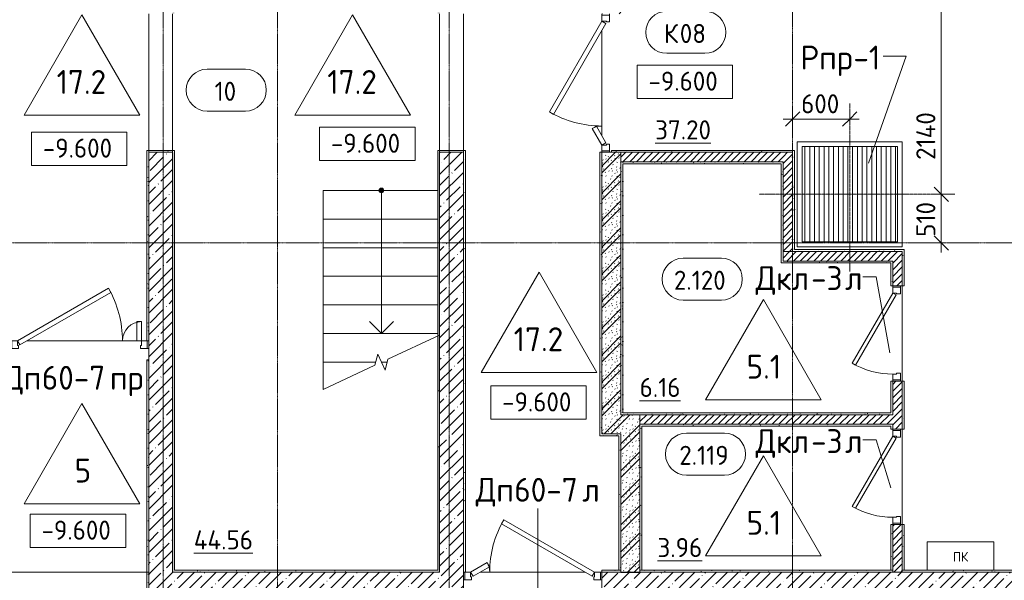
# Model space of a CAD drawing. Header units: millimetres. Extents: x 94064 to 156999, y -10965 to 64097.
# Tile 11 of 40: x 116817 to 127140, y 8165 to 14039. Entities that reach past the tile are written whole.
import ezdxf

# ---------------------------------------------------------------- set-up
doc = ezdxf.new("R2010")
doc.units = ezdxf.units.MM
for name, pattern in [('3_ Штрих_ 1 х 1 мм', [2, 1, -1]), ('4_ Штрихпунктир_ 10 х 2 мм', [14, 10, -2, 0, -2]), ('4_ Штрихпунктир_ 5 х 2 мм', [9, 5, -2, 0, -2]), ('Штриховая', [5, 3, -2])]:
    doc.linetypes.add(name, pattern=pattern)
for name, color, linetype, lineweight in [('A-ANNO-DIMS', 7, 'Continuous', 5), ('A-ANNO-DIMS-100', 7, 'Continuous', 5), ('A-ANNO-NOTE', 7, 'Continuous', 5), ('A-AREA-IDEN', 7, 'Continuous', 5), ('A-DETL', 7, 'Continuous', 25), ('A-DETL-GENF', 7, 'Continuous', 13), ('A-DOOR', 7, 'Continuous', 13), ('A-DOOR-FRAM', 7, 'Continuous', 13), ('A-DOOR-IDEN', 7, 'Continuous', 5), ('A-DOOR-OPNG', 7, 'Continuous', 13), ('A-FLOR', 7, 'Continuous', 13), ('A-FLOR-IDEN', 7, 'Continuous', 5), ('A-WALL', 7, 'Continuous', 13), ('A-WALL-PATT', 7, 'Continuous', 13), ('G-ANNO-DIMS', 7, 'Continuous', 5), ('I-WALL', 7, 'Continuous', 13), ('M-EQPM', 7, 'Continuous', 13), ('M-EQPM-IDEN', 7, 'Continuous', 5), ('S-GRID', 7, 'Continuous', 5), ('S-STRS', 7, 'Continuous', 13), ('S-STRS-ANNO', 7, 'Continuous', 5), ('S-STRS-MBND', 7, 'Continuous', 13)]:
    doc.layers.add(name, color=color, linetype=linetype, lineweight=lineweight)
doc.styles.add('GOST Common', font='GOST_Common.ttf', dxfattribs={"height": 100})
doc.styles.add('GOST Common_2', font='GOST_Common.ttf', dxfattribs={"height": 200})
doc.styles.add('GOST Common_3', font='GOST_Common.ttf', dxfattribs={"height": 250})
doc.dimstyles.new('2_мм', dxfattribs={"dimscale": 304.8, "dimtxt": 201.142999, "dimasz": 0.492126, "dimexe": 0.328084, "dimexo": 0.492126, "dimgap": 0, "dimtad": 1, "dimdec": 0, "dimdsep": 46, "dimtxsty": 'GOST Common_2', "dimblk1": 'OBLIQUE', "dimblk2": 'OBLIQUE', "dimsah": 1, "dimcen": 0.09, "dimdle": 0.328084, "dimadec": 5, "dimazin": 2, "dimtfac": 1, "dimtdec": 4, "dimtix": 1, "dimtmove": 0, "dimatfit": 3, "dimfxl": 1, "dimtvp": 1, "dimtolj": 1, "dimtzin": 0, "dimarcsym": 2})
doc.dimstyles.new('2_мм_1', dxfattribs={"dimscale": 304.8, "dimtxt": 201.142999, "dimasz": 0.492126, "dimexe": 0.328084, "dimexo": 0.492126, "dimgap": 0, "dimtad": 1, "dimdec": 0, "dimdsep": 46, "dimtxsty": 'GOST Common_2', "dimblk1": 'OBLIQUE', "dimblk2": 'OBLIQUE', "dimsah": 1, "dimcen": 0.09, "dimdle": 0.328084, "dimadec": 5, "dimazin": 2, "dimtfac": 1, "dimtdec": 4, "dimtix": 1, "dimtmove": 1, "dimatfit": 3, "dimfxl": 1, "dimtvp": 1, "dimtolj": 1, "dimtzin": 0, "dimarcsym": 2})
pattern_1 = [(0, (0, 0), (203.2, 50.8), [3.353, -149.047, 3.353, -149.047, -812.8]), (0, (0, 0), (203.2, 50.8), [-304.8, 3.353, -301.447, 3.353, -149.047, -355.6]), (0, (0, 0), (203.2, 50.8), [-762, 3.353, -98.247, 3.353, -250.647]), (120, (76.2, 25.4), (-145.59409, 150.576362), [3.353, -149.047, 3.353, -149.047, -812.8]), (120, (76.2, 25.4), (-145.59409, 150.576362), [-304.8, 3.353, -301.447, 3.353, -149.047, -355.6]), (120, (76.2, 25.4), (-145.59409, 150.576362), [-762, 3.353, -98.247, 3.353, -250.647]), (240, (101.6, 127), (-57.60591, -201.376362), [3.353, -149.047, 3.353, -149.047, -812.8]), (240, (101.6, 127), (-57.60591, -201.376362), [-304.8, 3.353, -301.447, 3.353, -149.047, -355.6]), (240, (101.6, 127), (-57.60591, -201.376362), [-762, 3.353, -98.247, 3.353, -250.647])]
pattern_2 = [(135, (150.28, 188.64), (-282.8427, 3e-14), [5, -395]), (135, (174.9, 237.36), (-282.8427, 3e-14), [5, -395]), (135, (211.96, 236.53), (-282.8427, 3e-14), [5, -395]), (135, (114.96, 223.96), (-282.8427, 3e-14), [5, -395]), (135, (77.54, 223.96), (-282.8427, 3e-14), [5, -395]), (135, (57.44, 184.52), (-282.8427, 3e-14), [5, -395]), (135, (66.21, 142.9), (-282.8427, 3e-14), [5, -395]), (135, (107.33, 161), (-282.8427, 3e-14), [5, -395]), (135, (99.08, 130.94), (-282.8427, 3e-14), [5, -395]), (135, (22.6, 136.46), (-282.8427, 3e-14), [5, -395]), (135, (21.16, 168.08), (-282.8427, 3e-14), [5, -395]), (135, (46.13, 96.12), (-282.8427, 3e-14), [5, -395]), (135, (3.54, 74.6), (-282.8427, 3e-14), [5, -395]), (135, (40.3, 47.56), (-282.8427, 3e-14), [5, -395]), (135, (39.77, 18.47), (-282.8427, 3e-14), [5, -395]), (135, (76.94, 37.28), (-282.8427, 3e-14), [5, -395]), (135, (114.18, 62.4), (-282.8427, 3e-14), [5, -395]), (135, (139.87, 90.2), (-282.8427, 3e-14), [5, -395]), (135, (141.44, 15.82), (-282.8427, 3e-14), [5, -395]), (135, (188.69, 26.73), (-282.8427, 3e-14), [5, -395]), (135, (176.14, 51.36), (-282.8427, 3e-14), [5, -395]), (135, (177.03, 0), (-282.8427, 3e-14), [5, -395]), (135, (276.61, 8.22), (-282.8427, 3e-14), [5, -395]), (135, (271.19, 31.72), (-282.8427, 3e-14), [5, -395]), (135, (268.29, 119.65), (-282.8427, 3e-14), [5, -395]), (135, (237.92, 101.95), (-282.8427, 3e-14), [5, -395]), (135, (237.92, 158.27), (-282.8427, 3e-14), [5, -395]), (135, (260.4, 204.35), (-282.8427, 3e-14), [5, -395]), (135, (275.54, 235.4), (-282.8427, 3e-14), [5, -395]), (135, (117.62, 268.96), (-282.8427, 3e-14), [5, -395]), (135, (203.62, 273.83), (-282.8427, 3e-14), [5, -395]), (135, (47.24, 279.3), (-282.8427, 3e-14), [5, -395]), (135, (23.2, 266.16), (-282.8427, 3e-14), [5, -395]), (135, (42.78, 232.52), (-282.8427, 3e-14), [5, -395]), (135, (177.76, 90.57), (-282.8427, 3e-14), [5, -395]), (135, (181.12, 121.8), (-282.8427, 3e-14), [5, -395]), (135, (206.73, 172.06), (-282.8427, 3e-14), [5, -395]), (135, (143.14, 136.62), (-282.8427, 3e-14), [5, -395]), (135, (211.51, 131.86), (-282.8427, 3e-14), [5, -395]), (135, (81.47, 95.1), (-282.8427, 3e-14), [5, -395]), (135, (235.13, 60.46), (-282.8427, 3e-14), [5, -395]), (135, (242.24, 4.89), (-282.8427, 3e-14), [5, -395]), (45, (0, 106.07), (-282.8427, 0), []), (45, (106.07, 0), (-282.8427, 0), []), (45, (176.78, 0), (-282.8427, 0), []), (45, (0, 176.78), (-282.8427, 0), [])]
pattern_3 = [(45, (0, 0), (-35.35534, 35.35534), [])]
pattern_4 = [(45, (0, 0), (-114.04925, 114.04925), []), (45, (114.05, 0), (-114.04925, 114.04925), [201.612, -40.322, 3.353, -36.97])]

# ---------------------------------------------------------------- blocks, each defined once
blk = doc.blocks.new('Наметкина 10_РД_АР_П_Отделка_R21_rvt-1--02_Подвал_МП_часть Г')
at = {"layer": 'A-WALL-PATT', "lineweight": 5}
h = blk.add_hatch(dxfattribs=at)
h.set_pattern_fill('FP_5', color=256, style=0, pattern_type=2)
h.set_pattern_definition(pattern_1)
h.paths.add_polyline_path([(118170, 10675), (118170, 12650), (118150, 12650), (118150, 10675), (118155, 10675)])
h.paths.add_polyline_path([(118170, 14100), (118170, 14450), (118150, 14450), (118150, 14100)])
h = blk.add_hatch(dxfattribs=at)
h.set_pattern_fill('FP_5', color=256, style=0, pattern_type=2)
h.set_pattern_definition(pattern_1)
h.paths.add_polyline_path([(118440, 8250), (118440, 12650), (118420, 12650), (118420, 8250)])
h.paths.add_polyline_path([(118420, 14100), (118440, 14100), (118440, 14200), (118420, 14200)])
h = blk.add_hatch(dxfattribs=at)
h.set_pattern_fill('FP_5', color=256, style=0, pattern_type=2)
h.set_pattern_definition(pattern_1)
h.paths.add_polyline_path([(121200, 8250), (121220, 8250), (121220, 9564), (121200, 9564), (121200, 8270)])
h.paths.add_polyline_path([(121200, 10150), (121220, 10150), (121220, 12650), (121200, 12650), (121200, 12432)])
h.paths.add_polyline_path([(121220, 14100), (121220, 14180), (121200, 14180), (121200, 14100)])
h = blk.add_hatch(dxfattribs=at)
h.set_pattern_fill('FP_5', color=256, style=0, pattern_type=2)
h.set_pattern_definition(pattern_1)
h.paths.add_polyline_path([(122900, 9680), (122920, 9680), (122920, 12650), (122900, 12650), (122900, 10369)])
h.paths.add_polyline_path([(122920, 14100), (122920, 14200), (122900, 14200), (122900, 14100)])
h = blk.add_hatch(dxfattribs=at)
h.set_pattern_fill('FP_5', color=256, style=0, pattern_type=2)
h.set_pattern_definition(pattern_1)
h.paths.add_polyline_path([(118420, 12650), (118440, 12650), (118440, 12670), (118150, 12670), (118150, 12650), (118170, 12650)])
h = blk.add_hatch(dxfattribs=at)
h.set_pattern_fill('FP_5', color=256, style=0, pattern_type=2)
h.set_pattern_definition(pattern_1)
h.paths.add_polyline_path([(121470, 12650), (121490, 12650), (121490, 12670), (121200, 12670), (121200, 12650), (121220, 12650)])
h = blk.add_hatch(dxfattribs=at)
h.set_pattern_fill('FP_5', color=256, style=0, pattern_type=2)
h.set_pattern_definition(pattern_1)
h.paths.add_polyline_path([(121485, 8250), (121490, 8250), (121490, 12650), (121470, 12650), (121470, 8250)])
h = blk.add_hatch(dxfattribs=at)
h.set_pattern_fill('FP_5', color=256, style=0, pattern_type=2)
h.set_pattern_definition(pattern_1)
h.paths.add_polyline_path([(124920, 12650), (124940, 12650), (124940, 12670), (123020, 12670), (123020, 12650), (124464, 12650)])
h = blk.add_hatch(dxfattribs=at)
h.set_pattern_fill('FP_5', color=256, style=0, pattern_type=2)
h.set_pattern_definition(pattern_1)
h.paths.add_polyline_path([(124940, 11610), (124940, 12650), (124920, 12650), (124920, 11610)])
h = blk.add_hatch(dxfattribs=at)
h.set_pattern_fill('FP_5', color=256, style=0, pattern_type=2)
h.set_pattern_definition(pattern_1)
h.paths.add_polyline_path([(123120, 9900), (123140, 9900), (123140, 12550), (123120, 12550), (123120, 10369)])
h = blk.add_hatch(dxfattribs=at)
h.set_pattern_fill('FP_5', color=256, style=0, pattern_type=2)
h.set_pattern_definition(pattern_1)
h.paths.add_polyline_path([(124800, 12530), (124820, 12530), (124820, 12550), (123140, 12550), (123140, 12530), (124464, 12530)])
h = blk.add_hatch(dxfattribs=at)
h.set_pattern_fill('FP_5', color=256, style=0, pattern_type=2)
h.set_pattern_definition(pattern_1)
h.paths.add_polyline_path([(124820, 11510), (124820, 12530), (124800, 12530), (124800, 11510)])
h = blk.add_hatch(dxfattribs=at)
h.set_pattern_fill('FP_5', color=256, style=0, pattern_type=2)
h.set_pattern_definition(pattern_1)
h.paths.add_polyline_path([(126070, 11610), (126070, 11630), (124940, 11630), (124940, 11610)])
h = blk.add_hatch(dxfattribs=at)
h.set_pattern_fill('FP_5', color=256, style=0, pattern_type=2)
h.set_pattern_definition(pattern_1)
h.paths.add_polyline_path([(126090, 8270), (126090, 8750), (126070, 8750), (126070, 8270)])
h.paths.add_polyline_path([(126070, 9750), (126090, 9750), (126090, 10250), (126070, 10250)])
h.paths.add_polyline_path([(126070, 11250), (126090, 11250), (126090, 11630), (126070, 11630), (126070, 11610)])
h = blk.add_hatch(dxfattribs=at)
h.set_pattern_fill('FP_5', color=256, style=0, pattern_type=2)
h.set_pattern_definition(pattern_1)
h.paths.add_polyline_path([(125950, 11490), (125950, 11510), (124800, 11510), (124800, 11490)])
h = blk.add_hatch(dxfattribs=at)
h.set_pattern_fill('FP_5', color=256, style=0, pattern_type=2)
h.set_pattern_definition(pattern_1)
h.paths.add_polyline_path([(125970, 9900), (125970, 10250), (125950, 10250), (125950, 9900)])
h.paths.add_polyline_path([(125970, 11250), (125970, 11510), (125950, 11510), (125950, 11250)])
h = blk.add_hatch(dxfattribs=at)
h.set_pattern_fill('FP_5', color=256, style=0, pattern_type=2)
h.set_pattern_definition(pattern_1)
h.paths.add_polyline_path([(118170, 8250), (118170, 10475), (118150, 10475), (118150, 8250)])
h = blk.add_hatch(dxfattribs=at)
h.set_pattern_fill('FP_5', color=256, style=0, pattern_type=2)
h.set_pattern_definition(pattern_1)
h.paths.add_polyline_path([(125950, 9900), (125950, 9920), (123140, 9920), (123140, 9900), (124464, 9900)])
h = blk.add_hatch(dxfattribs=at)
h.set_pattern_fill('FP_5', color=256, style=0, pattern_type=2)
h.set_pattern_definition(pattern_1)
h.paths.add_polyline_path([(125950, 9780), (125970, 9780), (125970, 9800), (123320, 9800), (123320, 9780), (124464, 9780)])
h = blk.add_hatch(dxfattribs=at)
h.set_pattern_fill('FP_5', color=256, style=0, pattern_type=2)
h.set_pattern_definition(pattern_1)
h.paths.add_polyline_path([(123340, 8270), (123340, 9780), (123320, 9780), (123320, 8270)])
h = blk.add_hatch(dxfattribs=at)
h.set_pattern_fill('FP_5', color=256, style=0, pattern_type=2)
h.set_pattern_definition(pattern_1)
h.paths.add_polyline_path([(125970, 8270), (125970, 8750), (125950, 8750), (125950, 8270)])
h.paths.add_polyline_path([(125950, 9750), (125970, 9750), (125970, 9780), (125950, 9780)])
h = blk.add_hatch(dxfattribs=at)
h.set_pattern_fill('FP_5', color=256, style=0, pattern_type=2)
h.set_pattern_definition(pattern_1)
h.paths.add_polyline_path([(123100, 9680), (123100, 9700), (122920, 9700), (122920, 9680)])
h = blk.add_hatch(dxfattribs=at)
h.set_pattern_fill('FP_5', color=256, style=0, pattern_type=2)
h.set_pattern_definition(pattern_1)
h.paths.add_polyline_path([(123100, 8270), (123120, 8270), (123120, 9700), (123100, 9700), (123100, 8305)])
h = blk.add_hatch(dxfattribs=at)
h.set_pattern_fill('FP_5', color=256, style=0, pattern_type=2)
h.set_pattern_definition(pattern_1)
h.paths.add_polyline_path([(121200, 8250), (121200, 8270), (118440, 8270), (118440, 8250), (121140, 8250)])
h = blk.add_hatch(dxfattribs=at)
h.set_pattern_fill('FP_5', color=256, style=0, pattern_type=2)
h.set_pattern_definition(pattern_1)
h.paths.add_polyline_path([(123120, 8250), (123120, 8270), (122920, 8270), (122920, 8250)])
h = blk.add_hatch(dxfattribs=at)
h.set_pattern_fill('FP_5', color=256, style=0, pattern_type=2)
h.set_pattern_definition(pattern_1)
h.paths.add_polyline_path([(125970, 8250), (125970, 8270), (123320, 8270), (123320, 8250), (124464, 8250)])
h = blk.add_hatch(dxfattribs=at)
h.set_pattern_fill('FP_5', color=256, style=0, pattern_type=2)
h.set_pattern_definition(pattern_1)
h.paths.add_polyline_path([(127270, 8250), (127270, 8270), (126070, 8270), (126070, 8250), (126126, 8250)])
h = blk.add_hatch(dxfattribs=at)
h.set_pattern_fill('FP_5', color=256, style=0, pattern_type=2)
h.set_pattern_definition(pattern_1)
h.paths.add_polyline_path([(118170, 7850), (118170, 8250), (118150, 8250), (118150, 7850)])
at = {"layer": 'A-WALL'}
for p, q in [((118440, 12670), (118150, 12670)), ((118150, 12670), (118150, 12650)), ((118150, 12650), (118150, 10675)), ((118170, 10675), (118170, 12650)), ((118170, 12650), (118420, 12650)), ((118420, 12650), (118420, 8250)), ((118440, 12650), (118440, 12670)), ((118440, 8270), (118440, 12650)), ((121490, 12670), (121200, 12670)), ((121200, 12670), (121200, 12650)), ((121200, 12650), (121200, 10150)), ((121220, 10150), (121220, 12650)), ((121220, 12650), (121470, 12650)), ((121470, 12650), (121470, 8250)), ((121490, 12650), (121490, 12670)), ((121490, 8250), (121490, 12650)), ((122920, 12650), (122900, 12650)), ((122900, 12650), (122900, 9680)), ((122920, 9700), (122920, 12650)), ((124940, 12670), (123020, 12670)), ((123020, 12670), (123020, 12650)), ((123020, 12650), (124920, 12650)), ((124920, 12650), (124920, 11610)), ((124940, 12650), (124940, 12670)), ((124940, 11630), (124940, 12650)), ((123120, 12550), (123120, 9900)), ((123140, 12550), (123120, 12550)), ((124820, 12550), (123140, 12550)), ((123140, 12530), (124800, 12530)), ((123140, 9920), (123140, 12530)), ((124800, 12530), (124800, 11510)), ((124820, 12530), (124820, 12550)), ((124820, 11510), (124820, 12530)), ((124920, 11610), (124940, 11610)), ((126070, 11630), (124940, 11630)), ((124940, 11610), (126070, 11610)), ((126090, 11630), (126070, 11630)), ((126070, 11610), (126070, 11250)), ((126090, 11250), (126090, 11630)), ((124800, 11510), (124800, 11490)), ((124800, 11490), (125950, 11490)), ((125950, 11510), (124820, 11510)), ((125970, 11510), (125950, 11510)), ((125950, 11490), (125950, 11250)), ((125970, 11250), (125970, 11510)), ((125950, 11250), (125970, 11250)), ((126070, 11250), (126090, 11250)), ((118155, 10675), (118170, 10675)), ((118170, 10475), (118150, 10475)), ((118150, 10475), (118150, 8250)), ((118170, 8250), (118170, 10475)), ((125970, 10250), (125950, 10250)), ((125950, 10250), (125950, 9920)), ((125970, 9900), (125970, 10250)), ((126070, 10250), (126070, 9750)), ((126090, 10250), (126070, 10250)), ((126090, 9750), (126090, 10250)), ((121200, 10150), (121220, 10150)), ((121200, 9564), (121200, 10150)), ((125950, 9920), (123140, 9920)), ((123120, 9900), (123140, 9900)), ((123140, 9900), (125950, 9900)), ((125950, 9900), (125970, 9900)), ((125970, 9800), (123320, 9800)), ((123320, 9800), (123320, 9780)), ((123320, 9780), (123320, 8270)), ((123340, 9780), (125950, 9780)), ((123340, 8270), (123340, 9780)), ((125950, 9780), (125950, 9750)), ((125950, 9750), (125970, 9750)), ((125970, 9780), (125970, 9800)), ((125970, 9750), (125970, 9780)), ((126070, 9750), (126090, 9750)), ((122900, 9680), (122920, 9680)), ((123100, 9700), (122920, 9700)), ((122920, 9680), (123100, 9680)), ((123120, 9700), (123100, 9700)), ((123100, 9680), (123100, 8270)), ((123120, 8270), (123120, 9700)), ((121220, 9564), (121200, 9564)), ((121200, 9564), (121200, 8270)), ((121220, 8250), (121220, 9564)), ((125970, 8750), (125950, 8750)), ((125950, 8750), (125950, 8270)), ((125970, 8270), (125970, 8750)), ((126070, 8750), (126070, 8270)), ((126090, 8750), (126070, 8750)), ((126090, 8270), (126090, 8750)), ((121200, 8270), (118440, 8270)), ((123120, 8270), (122920, 8270)), ((122920, 8270), (122920, 8250)), ((123100, 8270), (123120, 8270)), ((123120, 8250), (123120, 8270)), ((125970, 8270), (123320, 8270)), ((123320, 8270), (123320, 8250)), ((123320, 8270), (123340, 8270)), ((125950, 8270), (125970, 8270)), ((125970, 8250), (125970, 8270)), ((126070, 8270), (126090, 8270)), ((127270, 8270), (126070, 8270)), ((126070, 8270), (126070, 8250)), ((118150, 8250), (118150, 7850)), ((118170, 7850), (118170, 8250)), ((118420, 8250), (118440, 8250)), ((118440, 8250), (121200, 8250)), ((121200, 8250), (121220, 8250)), ((121470, 8250), (121485, 8250)), ((122920, 8250), (123120, 8250)), ((123320, 8250), (125970, 8250)), ((126070, 8250), (127270, 8250))]:
    blk.add_line(p, q, dxfattribs=at)
blk = doc.blocks.new('АР_Дверь однопольная - 1000х2100h_850__Кладовая-4711580--02_Подвал_МП_часть Г')
at = {"layer": 'A-DOOR'}
for p, q in [((-311, 475), (-331, 440)), ((-331, 440), (405, 15)), ((425, 50), (-311, 475)), ((405, 15), (425, 50))]:
    blk.add_line(p, q, dxfattribs=at)
at = {"layer": 'A-DOOR', "lineweight": 5}
blk.add_arc((425, 50), 850, 150, 180, dxfattribs=at)
at = {"layer": 'A-DOOR-FRAM'}
for p, q in [((-485, 50), (-500, 50)), ((-425, 50), (-485, 50)), ((-485, 50), (-485, -30)), ((-425, 10), (-425, 50)), ((-415, 10), (-425, 10)), ((-415, -30), (-415, 10)), ((425, 10), (415, 10)), ((415, 10), (415, -30)), ((485, 50), (425, 50)), ((425, 50), (425, 10)), ((485, -30), (485, 50)), ((485, 50), (500, 50)), ((-485, -30), (-500, -30)), ((-485, -30), (-415, -30)), ((415, -30), (485, -30)), ((485, -30), (500, -30))]:
    blk.add_line(p, q, dxfattribs=at)
blk = doc.blocks.new('АР_Дверь двупольная - 1450х2100h_1100_200__ЛК-5951707--02_Подвал_МП_часть Г')
at = {"layer": 'A-DOOR'}
for p, q in [((-303, 650), (-328, 607)), ((650, 100), (-303, 650)), ((-328, 607), (625, 57)), ((-650, 100), (-477, 200)), ((-452, 157), (-625, 57)), ((-477, 200), (-452, 157)), ((-625, 57), (-650, 100)), ((625, 57), (650, 100))]:
    blk.add_line(p, q, dxfattribs=at)
at = {"layer": 'A-DOOR', "lineweight": 5}
for centre, radius, start, end in [((650, 100), 1100, 150, 180), ((-650, 100), 200, 0, 30)]:
    blk.add_arc(centre, radius, start, end, dxfattribs=at)
at = {"layer": 'A-DOOR-FRAM'}
for p, q in [((-710, 100), (-725, 100)), ((-710, 20), (-725, 20)), ((-710, 100), (-650, 100)), ((-710, 20), (-710, 100)), ((-640, 20), (-710, 20)), ((-650, 100), (-650, 50)), ((-650, 50), (-640, 50)), ((-640, 50), (-640, 20)), ((650, 50), (640, 50)), ((640, 50), (640, 20)), ((640, 20), (710, 20)), ((710, 100), (650, 100)), ((650, 100), (650, 50)), ((710, 20), (710, 100)), ((710, 100), (725, 100)), ((710, 20), (725, 20))]:
    blk.add_line(p, q, dxfattribs=at)
blk = doc.blocks.new('АР_Дверь двупольная - 1450х2100h_1100_200__ЛК-5968412--02_Подвал_МП_часть Г')
at = {"layer": 'A-DOOR'}
for p, q in [((-650, 100), (303, 650)), ((303, 650), (328, 607)), ((328, 607), (-625, 57)), ((650, 300), (600, 300)), ((600, 300), (600, 100)), ((650, 100), (650, 300)), ((-625, 57), (-650, 100)), ((600, 100), (650, 100))]:
    blk.add_line(p, q, dxfattribs=at)
at = {"layer": 'A-DOOR', "lineweight": 5}
for centre, radius, start, end in [((-650, 100), 1100, 0, 30), ((650, 100), 200, 90, 180)]:
    blk.add_arc(centre, radius, start, end, dxfattribs=at)
at = {"layer": 'A-DOOR-FRAM'}
for p, q in [((-710, 100), (-725, 100)), ((-710, 20), (-725, 20)), ((-710, 100), (-650, 100)), ((-710, 20), (-710, 100)), ((-640, 20), (-710, 20)), ((-650, 100), (-650, 50)), ((-650, 50), (-640, 50)), ((-640, 50), (-640, 20)), ((650, 50), (640, 50)), ((640, 50), (640, 20)), ((640, 20), (710, 20)), ((710, 100), (650, 100)), ((650, 100), (650, 50)), ((710, 20), (710, 100)), ((710, 100), (725, 100)), ((710, 20), (725, 20))]:
    blk.add_line(p, q, dxfattribs=at)
blk = doc.blocks.new('КР-Проем - Настраиваемый-3515713--02_Подвал_МП_часть Г')
at = {"layer": 'A-DOOR-OPNG'}
for p, q in [((-725, 125), (725, 125)), ((-725, -125), (725, -125))]:
    blk.add_line(p, q, dxfattribs=at)
blk = doc.blocks.new('КР-Проем - Настраиваемый-4414965--02_Подвал_МП_часть Г')
at = {"layer": 'A-DOOR-OPNG'}
for p, q in [((-775, 200), (775, 200)), ((-775, -200), (775, -200))]:
    blk.add_line(p, q, dxfattribs=at)
blk = doc.blocks.new('АР_Приямок - ПР-1_1100х1100 х50-2425824--02_Подвал_МП_часть Г')
at = {"layer": 'M-EQPM', "lineweight": 5}
h = blk.add_hatch(dxfattribs=at)
h.set_pattern_fill('FP_4', color=256, style=0, pattern_type=2)
h.set_pattern_definition([(90, (0, 0), (-50, 3e-15), [])])
h.paths.add_polyline_path([(50, -500), (1050, -500), (1050, 500), (50, 500), (50, 417)])
at = {"layer": 'M-EQPM'}
for p, q in [((0, -550), (0, 550)), ((0, 550), (1100, 550)), ((1100, 550), (1100, -550)), ((1100, -550), (0, -550))]:
    blk.add_line(p, q, dxfattribs=at)
blk = doc.blocks.new('АР_Дверь двупольная - 1450х2100h_1100_200__ЛК-5838898--02_Подвал_МП_часть Г')
at = {"layer": 'A-DOOR'}
for p, q in [((-303, 750), (-328, 707)), ((650, 200), (-303, 750)), ((-328, 707), (625, 157)), ((-650, 200), (-477, 300)), ((-452, 257), (-625, 157)), ((-477, 300), (-452, 257)), ((-625, 157), (-650, 200)), ((625, 157), (650, 200))]:
    blk.add_line(p, q, dxfattribs=at)
at = {"layer": 'A-DOOR', "lineweight": 5}
for centre, radius, start, end in [((650, 200), 1100, 150, 180), ((-650, 200), 200, 0, 30)]:
    blk.add_arc(centre, radius, start, end, dxfattribs=at)
at = {"layer": 'A-DOOR-FRAM'}
for p, q in [((-710, 200), (-725, 200)), ((-710, 120), (-725, 120)), ((-710, 200), (-650, 200)), ((-710, 120), (-710, 200)), ((-640, 120), (-710, 120)), ((-650, 200), (-650, 150)), ((-650, 150), (-640, 150)), ((-640, 150), (-640, 120)), ((650, 150), (640, 150)), ((640, 150), (640, 120)), ((640, 120), (710, 120)), ((710, 200), (650, 200)), ((650, 200), (650, 150)), ((710, 120), (710, 200)), ((710, 200), (725, 200)), ((710, 120), (725, 120))]:
    blk.add_line(p, q, dxfattribs=at)
blk = doc.blocks.new('АР_Канал вертикальный прямоугольный - ПК-V14--02_Подвал_МП_часть Г')
at = {"layer": 'A-DETL-GENF', "linetype": '3_ Штрих_ 1 х 1 мм'}
for p, q in [((350, 150), (-350, 150)), ((-350, 150), (-350, -147)), ((350, -147), (350, 150))]:
    blk.add_line(p, q, dxfattribs=at)
at = {"layer": 'M-EQPM'}
for p, q in [((-350, -147), (-350, 150)), ((-350, 150), (350, 150)), ((350, 150), (350, -147))]:
    blk.add_line(p, q, dxfattribs=at)
blk = doc.blocks.new('Марка помещения _Номер_ - 2 мм-68851--02_Подвал_МП_часть Г')
at = {"layer": 'A-AREA-IDEN'}
for p, q in [((-2.03, 2.21), (1.97, 2.21)), ((-2.03, -2.19), (1.97, -2.19))]:
    blk.add_line(p, q, dxfattribs=at)
for centre, start, end in [((-2.03, 0.01), 90, 270), ((1.97, 0.01), 270, 90)]:
    blk.add_arc(centre, 2.2, start, end, dxfattribs=at)
blk = doc.blocks.new('Высотные отметки - Frame_2-749557--02_Подвал_МП_часть Г')
at = {"layer": 'G-ANNO-DIMS'}
for p, q in [((-5, 3.5), (-5, 0)), ((5, 3.5), (-5, 3.5)), ((5, 0), (5, 3.5)), ((-5, 0), (5, 0))]:
    blk.add_line(p, q, dxfattribs=at)
blk = doc.blocks.new('Марка полов - Марка полов-4106608--02_Подвал_МП_часть Г')
at = {"layer": 'A-FLOR-IDEN'}
for p, q in [((0, 7), (-6.06, -3.5)), ((6.06, -3.5), (0, 7)), ((-6.06, -3.5), (6.06, -3.5))]:
    blk.add_line(p, q, dxfattribs=at)
blk = doc.blocks.new('DIMBLOCK136--02_Подвал_МП_часть Г')
at = {"layer": 'A-ANNO-DIMS-100', "lineweight": 25}
for p, q in [((126479, 12210), (126404, 12285)), ((126479, 12210), (126554, 12135)), ((126479, 11700), (126404, 11775)), ((126479, 11700), (126554, 11625))]:
    blk.add_line(p, q, dxfattribs=at)
at = {"layer": 'A-ANNO-DIMS-100'}
for p, q in [((126620, 12210), (126379, 12210)), ((126479, 11600), (126479, 12210)), ((126479, 12210), (126620, 12210)), ((126523, 11700), (126379, 11700)), ((126479, 11700), (126523, 11700))]:
    blk.add_line(p, q, dxfattribs=at)
at = {"layer": 'A-ANNO-DIMS-100', "color": 0, "insert": (126217, 11764), "char_height": 200, "width": 458.2, "attachment_point": 1, "rotation": 90, "line_spacing_factor": 1.022761, "style": 'GOST Common_2'}
blk.add_mtext('510', dxfattribs=at)
blk = doc.blocks.new('_Oblique')
at = {"color": 0, "linetype": 'ByBlock', "lineweight": -2}
blk.add_line((-0.5, -0.5), (0.5, 0.5), dxfattribs=at)
blk = doc.blocks.new('DIMBLOCK137--02_Подвал_МП_часть Г')
at = {"layer": 'A-ANNO-DIMS-100'}
for p, q in [((126523, 14350), (126379, 14350)), ((126479, 12210), (126479, 14450)), ((126479, 14350), (126523, 14350)), ((126479, 13213), (126479, 13280)), ((126479, 12570), (126479, 13213)), ((126620, 12210), (126379, 12210)), ((126479, 12210), (126620, 12210))]:
    blk.add_line(p, q, dxfattribs=at)
at = {"layer": 'A-ANNO-DIMS-100', "lineweight": 25}
for p, q in [((126479, 14350), (126404, 14425)), ((126479, 14350), (126554, 14275)), ((126479, 12210), (126404, 12285)), ((126479, 12210), (126554, 12135))]:
    blk.add_line(p, q, dxfattribs=at)
at = {"layer": 'A-ANNO-DIMS-100', "color": 0, "insert": (126217, 12570), "char_height": 200, "width": 650.48, "attachment_point": 1, "rotation": 90, "line_spacing_factor": 1.022761, "style": 'GOST Common_2'}
blk.add_mtext('2140', dxfattribs=at)
blk = doc.blocks.new('DIMBLOCK138--02_Подвал_МП_часть Г')
at = {"layer": 'A-ANNO-DIMS-100'}
for p, q in [((124920, 12953), (124920, 13097)), ((125520, 12953), (125520, 13097)), ((124820, 12997), (125620, 12997)), ((124920, 12997), (124920, 12953)), ((125520, 12997), (125520, 12953))]:
    blk.add_line(p, q, dxfattribs=at)
at = {"layer": 'A-ANNO-DIMS-100', "lineweight": 25}
for p, q in [((124920, 12997), (124995, 13072)), ((125520, 12997), (125595, 13072)), ((124920, 12997), (124845, 12922)), ((125520, 12997), (125445, 12922))]:
    blk.add_line(p, q, dxfattribs=at)
at = {"layer": 'A-ANNO-DIMS-100', "color": 0, "insert": (125010, 13258), "char_height": 200, "width": 503.2, "attachment_point": 1, "line_spacing_factor": 1.022761, "style": 'GOST Common_2'}
blk.add_mtext('600', dxfattribs=at)

msp = doc.modelspace()

# ---------------------------------------------------------------- hatches: boundary and pattern name
at = {"layer": 'A-WALL-PATT', "lineweight": 5}
h = msp.add_hatch(dxfattribs=at)
h.set_pattern_fill('FP_1', color=256, style=0, pattern_type=2)
h.set_pattern_definition(pattern_2)
h.paths.add_polyline_path([(123120, 9900), (123120, 12650), (122920, 12650), (122920, 9900)])
h.paths.add_polyline_path([(123120, 14100), (123120, 14200), (122920, 14200), (122920, 14100)])
h = msp.add_hatch(dxfattribs=at)
h.set_pattern_fill('FP_3', color=256, style=0, pattern_type=2)
h.set_pattern_definition(pattern_4)
h.paths.add_polyline_path([(118170, 8250.000001), (118420, 8250.000001), (118420, 12650), (118170, 12650), (118170, 8305.255219)])
h = msp.add_hatch(dxfattribs=at)
h.set_pattern_fill('FP_3', color=256, style=0, pattern_type=2)
h.set_pattern_definition(pattern_4)
h.paths.add_polyline_path([(121470, 8250.000001), (121470, 12650), (121220, 12650), (121220, 8250.000001)])
h = msp.add_hatch(dxfattribs=at)
h.set_pattern_fill('FP_2', color=256, style=0, pattern_type=2)
h.set_pattern_definition(pattern_3)
h.paths.add_polyline_path([(124820, 12550), (124820, 12650), (123120, 12650), (123120, 12550), (124463.891155, 12550)])
h = msp.add_hatch(dxfattribs=at)
h.set_pattern_fill('FP_2', color=256, style=0, pattern_type=2)
h.set_pattern_definition(pattern_3)
h.paths.add_polyline_path([(124820, 11610), (124920, 11610), (124920, 12650), (124820, 12650), (124820, 12431.964453)])
h = msp.add_hatch(dxfattribs=at)
h.set_pattern_fill('FP_2', color=256, style=0, pattern_type=2)
h.set_pattern_definition(pattern_3)
h.paths.add_polyline_path([(125970, 11510), (125970, 11610), (124820, 11610), (124820, 11510)])
h = msp.add_hatch(dxfattribs=at)
h.set_pattern_fill('FP_2', color=256, style=0, pattern_type=2)
h.set_pattern_definition(pattern_3)
h.paths.add_polyline_path([(126070, 8250.000001), (126070, 8749.875309), (125970, 8749.875309), (125970, 8250.000001)])
h.paths.add_polyline_path([(126070, 9749.875309), (126070, 10250), (125970, 10250), (125970, 9749.875309)])
h.paths.add_polyline_path([(126070, 11250), (126070, 11610.000001), (125970, 11610.000001), (125970, 11250)])
h = msp.add_hatch(dxfattribs=at)
h.set_pattern_fill('FP_1', color=256, style=0, pattern_type=2)
h.set_pattern_definition(pattern_2)
h.paths.add_polyline_path([(122920, 9700), (123320, 9700), (123320, 9900), (122920, 9900)])
h = msp.add_hatch(dxfattribs=at)
h.set_pattern_fill('FP_2', color=256, style=0, pattern_type=2)
h.set_pattern_definition(pattern_3)
h.paths.add_polyline_path([(125970, 9800), (125970, 9900), (123320, 9900), (123320, 9800), (124463.891155, 9800)])
h = msp.add_hatch(dxfattribs=at)
h.set_pattern_fill('FP_1', color=256, style=0, pattern_type=2)
h.set_pattern_definition(pattern_2)
h.paths.add_polyline_path([(123320, 8250.000001), (123320, 9700), (123120, 9700), (123120, 8250.000001)])
h = msp.add_hatch(dxfattribs=at)
h.set_pattern_fill('FP_3', color=256, style=0, pattern_type=2)
h.set_pattern_definition(pattern_4)
h.paths.add_polyline_path([(131370, 7850.000001), (131470, 7850.000001), (131470, 8250.000001), (122920, 8250.000001), (122920, 7850.000001), (129449.688757, 7850.000001)])
h.paths.add_polyline_path([(121140.026087, 7850.000001), (121470, 7850.000001), (121470, 8250.000001), (118170, 8250.000001), (118170, 7850.000001), (119478.093554, 7850.000001)])
at = {"layer": 'S-STRS-ANNO'}
h = msp.add_hatch(color=256, dxfattribs=at)
edge = h.paths.add_edge_path()
edge.add_arc((120610, 12250.000001), 25, 0, 360)
msp.add_hatch(color=256, dxfattribs=at).paths.add_polyline_path([(120610, 12225.000001), (120627.67767, 12232.322331), (120635, 12250.000001), (120627.67767, 12267.67767), (120610, 12275.000001), (120592.32233, 12267.67767), (120585, 12250.000001), (120592.32233, 12232.322331)])

# ---------------------------------------------------------------- linework, layer by layer
at = {"layer": 'A-DETL', "linetype": '4_ Штрихпунктир_ 5 х 2 мм', "lineweight": 5}
for p, q in [((125520, 11400), (125520, 13160)), ((124570, 12210), (126470, 12210))]:
    msp.add_line(p, q, dxfattribs=at)
at = {"layer": 'A-DOOR-IDEN'}
for p, q in [((125796.026265, 11345.10617), (125656.997249, 11345.10617)), ((125940.708998, 10549.35114), (125796.026265, 11345.10617)), ((125796.026265, 9637.137551), (125656.997249, 9637.137551)), ((125951.043479, 9133.527256), (125796.026265, 9637.137551)), ((122250.010443, 8050.000001), (122250.010443, 8915.553247))]:
    msp.add_line(p, q, dxfattribs=at)
at = {"layer": 'A-FLOR'}
for p, q in [((118420, 12670), (118420, 14080)), ((121220, 14080), (121220, 12670)), ((122920, 13925), (122920, 12825)), ((122920, 12825), (122920, 13925)), ((125020, 11710), (125020, 12710)), ((125020, 12710), (126020, 12710)), ((126020, 12710), (126020, 11710)), ((122920, 12665), (122920, 12650)), ((122920, 12650), (122920, 12665)), ((126020, 11710), (125020, 11710)), ((126070, 11250), (126070, 10250)), ((118045, 10675), (116895, 10675)), ((126070, 9749.875309), (126070, 8749.875309)), ((122745, 8250.000001), (121645, 8250.000001)), ((121645, 8250.000001), (122745, 8250.000001)), ((122905, 8250.000001), (122920, 8250.000001))]:
    msp.add_line(p, q, dxfattribs=at)
at = {"layer": 'A-WALL'}
for p, q in [((118170, 12650), (118170, 7850.000001)), ((118420, 12650), (118170, 12650)), ((118420, 8250.000001), (118420, 12650)), ((121220, 12650), (121220, 8250.000001)), ((121470, 12650), (121220, 12650)), ((121470, 7850.000001), (121470, 12650)), ((121220, 8250.000001), (118420, 8250.000001)), ((123120, 8250.000001), (122905, 8250.000001)), ((122920, 8250.000001), (122920, 7850.000001)), ((131470, 8250.000001), (123320, 8250.000001))]:
    msp.add_line(p, q, dxfattribs=at)
at = {"layer": 'A-WALL', "lineweight": 25}
msp.add_line((123120, 8250.000001), (123320, 8250.000001), dxfattribs=at)
at = {"layer": 'I-WALL'}
for p, q in [((122920, 12650), (122920, 9700)), ((124920, 12650), (122920, 12650)), ((123120, 12650), (123120, 9900)), ((124920, 11610), (124920, 12650)), ((123120, 12550), (124820, 12550)), ((124820, 12550), (124820, 11510)), ((125970, 11610), (124820, 11610)), ((126070, 11610.000001), (125970, 11610.000001)), ((126070, 11250), (126070, 11610.000001)), ((124820, 11510), (125970, 11510)), ((125970, 11510), (125970, 11250)), ((125970, 11250), (126070, 11250)), ((125970, 10250), (125970, 9900)), ((126070, 10250), (125970, 10250)), ((126070, 9749.875309), (126070, 10250)), ((125970, 9900), (123120, 9900)), ((123320, 8250.000001), (123320, 9900)), ((123320, 9800), (125970, 9800)), ((125970, 9800), (125970, 9749.875309)), ((125970, 9749.875309), (126070, 9749.875309)), ((122920, 9700), (123120, 9700)), ((123120, 9700), (123120, 8250.000001)), ((125970, 8749.875309), (125970, 8250.000001)), ((126070, 8749.875309), (125970, 8749.875309)), ((126070, 8250.000001), (126070, 8749.875309))]:
    msp.add_line(p, q, dxfattribs=at)
at = {"layer": 'M-EQPM-IDEN'}
for p, q in [((125715.736799, 12536.300802), (126110.407454, 13656.065578)), ((126110.407454, 13656.065578), (125869.481442, 13656.065578))]:
    msp.add_line(p, q, dxfattribs=at)
at = {"layer": 'S-GRID', "linetype": '4_ Штрихпунктир_ 10 х 2 мм'}
for p, q in [((118320, -1645.558701), (118320, 60921.15283)), ((119520, -1645.558701), (119520, 60921.15283)), ((121320, -1645.558701), (121320, 60921.15283)), ((124920, -1568.032198), (124920, 60921.15283)), ((134720.722483, 11700), (105403.99973, 11700))]:
    msp.add_line(p, q, dxfattribs=at)
at = {"layer": 'S-STRS'}
for p, q in [((121200, 12250.000001), (120000, 12250.000001)), ((120000, 12250.000001), (120000, 11950.000001)), ((120000, 11950.000001), (120000, 11650.000001)), ((121200, 11950.000001), (120000, 11950.000001)), ((120000, 11650.000001), (120000, 11350.000001)), ((121200, 11650.000001), (120000, 11650.000001)), ((120000, 11350.000001), (120000, 11050.000001)), ((121200, 11350.000001), (120000, 11350.000001)), ((120000, 11050.000001), (120000, 10750.000001)), ((121200, 11050.000001), (120000, 11050.000001)), ((120000, 10750.000001), (120000, 10450.000001)), ((121200, 10750.000001), (120000, 10750.000001)), ((120000, 10450.000001), (120000, 10165.552329)), ((120549.730106, 10450.000001), (120000, 10450.000001)), ((120670.269894, 10450.000001), (120610, 10450.000001))]:
    msp.add_line(p, q, dxfattribs=at)
at = {"layer": 'S-STRS', "linetype": 'Штриховая'}
for p, q in [((121200, 12250.000001), (120000, 12250.000001)), ((121200, 11950.000001), (120000, 11950.000001)), ((121200, 11650.000001), (120000, 11650.000001)), ((121200, 11350.000001), (120000, 11350.000001)), ((121200, 11050.000001), (120000, 11050.000001)), ((121200, 10750.000001), (120000, 10750.000001)), ((120549.730106, 10450.000001), (120000, 10450.000001)), ((120670.269894, 10450.000001), (120610, 10450.000001))]:
    msp.add_line(p, q, dxfattribs=at)
at = {"layer": 'S-STRS-ANNO'}
for p, q in [((120592.32233, 12267.67767), (120585, 12250.000001)), ((120585, 12250.000001), (120592.32233, 12232.322331)), ((120610, 12275.000001), (120592.32233, 12267.67767)), ((120592.32233, 12232.322331), (120610, 12225.000001)), ((120627.67767, 12267.67767), (120610, 12275.000001)), ((120610, 12250.000001), (120610, 11950.000001)), ((120610, 12225.000001), (120627.67767, 12232.322331)), ((120635, 12250.000001), (120627.67767, 12267.67767)), ((120627.67767, 12232.322331), (120635, 12250.000001)), ((120610, 11950.000001), (120610, 11650.000001)), ((120610, 11650.000001), (120610, 11350.000001)), ((120610, 11350.000001), (120610, 11050.000001)), ((120610, 11050.000001), (120610, 10750.000001)), ((120610, 10750.000001), (120485, 10875.000001)), ((120610, 10750.000001), (120735, 10875.000001))]:
    msp.add_line(p, q, dxfattribs=at)
msp.add_circle((120610, 12250.000001), 25, dxfattribs=at)
at = {"layer": 'S-STRS-MBND'}
for p, q in [((120677.973084, 10481.69637), (121220, 10734.447672)), ((120542.026916, 10418.303631), (120570.379538, 10534.966356)), ((120570.379538, 10534.966356), (120649.620462, 10365.033646)), ((120649.620462, 10365.033646), (120677.973084, 10481.69637)), ((120000, 10165.552329), (120542.026916, 10418.303631))]:
    msp.add_line(p, q, dxfattribs=at)

# ---------------------------------------------------------------- block references
at = {"lineweight": 5}
msp.add_blockref('Наметкина 10_РД_АР_П_Отделка_R21_rvt-1--02_Подвал_МП_часть Г', (0, 0), dxfattribs=at)
at = {"layer": 'A-AREA-IDEN', "xscale": 99.99999999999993, "yscale": 99.99999999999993, "zscale": 99.99999999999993}
for p in [(123803.366111, 13905.612158), (118985.915194, 13299.915154), (123976.400444, 11319.821734), (124010.076465, 9485.606163)]:
    msp.add_blockref('Марка помещения _Номер_ - 2 мм-68851--02_Подвал_МП_часть Г', p, dxfattribs=at)
at = {"layer": 'A-DOOR'}
for name, p, rotation in [('КР-Проем - Настраиваемый-3515713--02_Подвал_МП_часть Г', (118295, 13375), 269.9999999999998), ('КР-Проем - Настраиваемый-3515713--02_Подвал_МП_часть Г', (121345, 13375), 269.9999999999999), ('АР_Дверь двупольная - 1450х2100h_1100_200__ЛК-5951707--02_Подвал_МП_часть Г', (123020, 13375), 89.99999999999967), ('АР_Дверь однопольная - 1000х2100h_850__Кладовая-4711580--02_Подвал_МП_часть Г', (126020, 10750), 90), ('АР_Дверь однопольная - 1000х2100h_850__Кладовая-4711580--02_Подвал_МП_часть Г', (126020, 9249.875309), 90)]:
    msp.add_blockref(name, p, dxfattribs=dict(at, rotation=rotation))
for name, p in [('АР_Дверь двупольная - 1450х2100h_1100_200__ЛК-5968412--02_Подвал_МП_часть Г', (117445, 10575)), ('АР_Дверь двупольная - 1450х2100h_1100_200__ЛК-5838898--02_Подвал_МП_часть Г', (122195, 8050.000001)), ('КР-Проем - Настраиваемый-4414965--02_Подвал_МП_часть Г', (117395, 8050.000001))]:
    msp.add_blockref(name, p, dxfattribs=at)
at = {"layer": 'A-FLOR-IDEN', "xscale": 99.99999999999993, "yscale": 99.99999999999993, "zscale": 99.99999999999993}
for p in [(117469.476937, 13389.545435), (120307.471201, 13389.545435), (122261.749713, 10693.349387), (124613.977228, 10405.673458), (117469.476937, 9317.454819), (124613.977228, 8770.129523)]:
    msp.add_blockref('Марка полов - Марка полов-4106608--02_Подвал_МП_часть Г', p, dxfattribs=at)
at = {"layer": 'G-ANNO-DIMS', "xscale": 99.99999999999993, "yscale": 99.99999999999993, "zscale": 99.99999999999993}
for p in [(123791.73307, 13213.681914), (120461.838431, 12562.794142), (117441.63069, 12512.220505), (122256.907776, 9852.300781), (117428.315445, 8508.952232)]:
    msp.add_blockref('Высотные отметки - Frame_2-749557--02_Подвал_МП_часть Г', p, dxfattribs=at)
at = {"layer": 'M-EQPM'}
for name, p in [('АР_Приямок - ПР-1_1100х1100 х50-2425824--02_Подвал_МП_часть Г', (124970, 12210)), ('АР_Канал вертикальный прямоугольный - ПК-V14--02_Подвал_МП_часть Г', (126680, 8417.320509))]:
    msp.add_blockref(name, p, dxfattribs=at)

# ---------------------------------------------------------------- texts
at = {"layer": 'A-ANNO-NOTE', "insert": (126602.406744, 8460.930245), "char_height": 100, "width": 192.405, "attachment_point": 1, "style": 'GOST Common'}
msp.add_mtext('ПК', dxfattribs=at)
at = {"layer": 'A-AREA-IDEN', "char_height": 200, "attachment_point": 1, "style": 'GOST Common_2'}
for s, insert, width in [('\\fGOST Common|b0|i0|c204|p34|;К', (123572.351914, 13994.35534), 200.421875), ('08', (123737.716498, 13994.35534), 352.7425), ('10', (118860.400998, 13388.658336), 296.624375), ('\\L37.20', (123479.697361, 12984.95056), 769.62), ('2.120', (123675.886247, 11408.564916), 721.51875), ('\\L6.16', (123316.550805, 10285.618547), 545.1475), ('2.119', (123732.562268, 9574.349345), 665.400625), ('\\L44.56', (118642.502462, 8688.174439), 825.738125), ('\\L3.96', (123503.731694, 8608.174439), 593.24875)]:
    msp.add_mtext(s, dxfattribs=dict(at, insert=insert, width=width))
at = {"layer": 'A-DOOR-IDEN', "char_height": 250, "attachment_point": 1, "style": 'GOST Common_3'}
for s, insert, width in [('-3', (125114.080583, 11456.033254), 432.91125), ('Дкл', (124531.997249, 11456.033254), 705.485), ('\\fGOST Common|b0|i0|c204|p34|;л', (125471.268083, 11456.033254), 216.455625), ('Дп', (116644.68064, 10412.030666), 489.029375), ('60-7', (117048.170223, 10412.030666), 865.8225), ('пр', (117762.545223, 10412.030666), 432.91125), ('Дкл', (124531.997249, 9748.064635), 705.485), ('-3', (125114.080583, 9748.064635), 432.91125), ('\\fGOST Common|b0|i0|c204|p34|;л', (125471.268083, 9748.064635), 216.455625), ('Дп', (121598.510443, 9237.980331), 489.029375), ('60-7', (122002.000027, 9237.980331), 865.8225), ('\\fGOST Common|b0|i0|c204|p34|;л', (122716.375027, 9237.980331), 216.455625)]:
    msp.add_mtext(s, dxfattribs=dict(at, insert=insert, width=width))
at = {"layer": 'A-FLOR-IDEN', "char_height": 250, "attachment_point": 1, "style": 'GOST Common_3'}
for s, insert, width in [('17.2', (117204.100654, 13511.607107), 673.4175), ('17.2', (120042.094918, 13511.607107), 673.4175), ('17.2', (121996.37343, 10815.411059), 673.4175), ('5.1', (124437.600945, 10527.73513), 456.961875), ('\\fGOST Common|b0|i0|c204|p34|;5', (117392.600654, 9439.516491), 216.455625), ('5.1', (124437.600945, 8892.191195), 456.961875)]:
    msp.add_mtext(s, dxfattribs=dict(at, insert=insert, width=width))
at = {"layer": 'G-ANNO-DIMS', "char_height": 200, "width": 917.17566319, "attachment_point": 1, "line_spacing_factor": 1.022761, "style": 'GOST Common_2'}
for insert in [(123409.576544, 13495.047575), (120079.681904, 12844.159803), (117059.474164, 12793.586166), (121874.75125, 10133.666442), (117046.158919, 8790.317893)]:
    msp.add_mtext('-9.600', dxfattribs=dict(at, insert=insert))
at = {"layer": 'M-EQPM-IDEN', "char_height": 250, "attachment_point": 1, "style": 'GOST Common_3'}
for s, insert, width in [('Рпр', (125002.481442, 13766.992661), 673.4175), ('-1', (125558.106442, 13766.992661), 368.77625)]:
    msp.add_mtext(s, dxfattribs=dict(at, insert=insert, width=width))

# ---------------------------------------------------------------- dimensions: what is measured, and where the dimension line sits
at = {"layer": 'A-ANNO-DIMS'}
dim = msp.add_linear_dim(base=(126478.654539, 14350), p1=(126470, 12210), p2=(126372.588522, 14350), angle=90, dimstyle='2_мм_1', override={"dimpost": '<>', "dimfxl": 2142.215908}, dxfattribs=at)
dim.commit()
dim.dimension.update_dxf_attribs({"geometry": 'DIMBLOCK137--02_Подвал_МП_часть Г', "text_midpoint": (126350.622212, 12895.688744), "dimtype": 160, "text_rotation": 90})
dim = msp.add_linear_dim(base=(125520, 12996.708614), p1=(124920, 13102.774631), p2=(125520, 13102.774631), dimstyle='2_мм', override={"dimpost": '<>', "dimfxl": 600}, dxfattribs=at)
dim.commit()
dim.dimension.update_dxf_attribs({"geometry": 'DIMBLOCK138--02_Подвал_МП_часть Г', "text_midpoint": (125220, 13096.708614)})
dim = msp.add_linear_dim(base=(126478.654539, 12210), p1=(126372.588522, 11700), p2=(126470, 12210), angle=90, dimstyle='2_мм', override={"dimpost": '<>', "dimfxl": 519.219603}, dxfattribs=at)
dim.commit()
dim.dimension.update_dxf_attribs({"geometry": 'DIMBLOCK136--02_Подвал_МП_часть Г', "text_midpoint": (126378.654539, 11955)})

doc.saveas('drawing.dxf')
